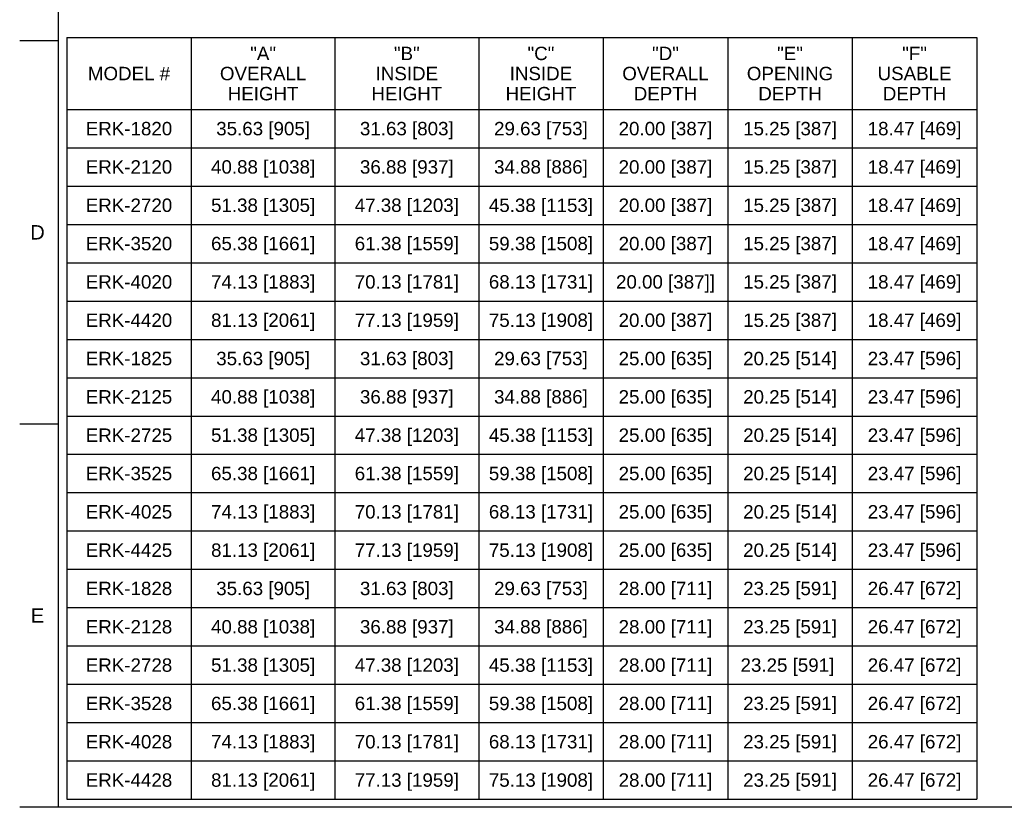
# Model space of a CAD drawing. Header units: inches. Extents: x 6 to 353, y 6 to 228.
# Tile 1 of 256: x 6 to 116, y 11 to 98. Entities that reach past the tile are written whole.
import ezdxf
from ezdxf.enums import TextEntityAlignment as Align

# ---------------------------------------------------------------- set-up
doc = ezdxf.new("R2010")
doc.units = ezdxf.units.IN
doc.header["$LTSCALE"] = 19.946667
doc.header["$MEASUREMENT"] = 0
doc.layers.get('0').update_dxf_attribs({"linetype": 'CONTINUOUS'})
doc.layers.add('09_ALL_DETAIL_ITEMS', color=7, linetype='CONTINUOUS')
doc.styles.get("Standard").update_dxf_attribs({"font": 'arial.ttf'})
doc.styles.add('TEXTSTYLE_2', font='arial.ttf')

msp = doc.modelspace()

# ---------------------------------------------------------------- linework, layer by layer
at = {"color": 7, "linetype": 'Continuous'}
for p, q in [((10.6667, 228.2667), (10.6667, 10.6667)), ((10.6667, 96), (6.4, 96)), ((11.6373, 96.3685), (112.9706, 96.3685)), ((11.6373, 96.3685), (11.6373, 11.5685)), ((25.5039, 96.3685), (25.5039, 11.5685)), ((41.5039, 96.3685), (41.5039, 11.5685)), ((57.5039, 96.3685), (57.5039, 11.5685)), ((71.3706, 96.3685), (71.3706, 11.5685)), ((85.2373, 96.3685), (85.2373, 11.5685)), ((99.1039, 96.3685), (99.1039, 11.5685)), ((112.9706, 96.3685), (112.9706, 11.5685)), ((11.6373, 88.3685), (112.9706, 88.3685)), ((11.6373, 84.1018), (112.9706, 84.1018)), ((11.6373, 79.8351), (112.9706, 79.8351)), ((11.6373, 75.5685), (112.9706, 75.5685)), ((11.6373, 71.3018), (112.9706, 71.3018)), ((11.6373, 67.0351), (112.9706, 67.0351)), ((11.6373, 62.7685), (112.9706, 62.7685)), ((11.6373, 58.5018), (112.9706, 58.5018)), ((11.6373, 54.2351), (112.9706, 54.2351)), ((10.6667, 53.3333), (6.4, 53.3333)), ((11.6373, 49.9685), (112.9706, 49.9685)), ((11.6373, 45.7018), (112.9706, 45.7018)), ((11.6373, 41.4351), (112.9706, 41.4351)), ((11.6373, 37.1685), (112.9706, 37.1685)), ((11.6373, 32.9018), (112.9706, 32.9018)), ((11.6373, 28.6351), (112.9706, 28.6351)), ((11.6373, 24.3685), (112.9706, 24.3685)), ((11.6373, 20.1018), (112.9706, 20.1018)), ((11.6373, 15.8351), (112.9706, 15.8351)), ((11.6373, 11.5685), (112.9706, 11.5685)), ((352, 10.6667), (6.4, 10.6667))]:
    msp.add_line(p, q, dxfattribs=at)

# ---------------------------------------------------------------- texts
at = {"color": 7, "linetype": 'Continuous', "style": 'TEXTSTYLE_2'}
for s, p in [('D', (8.3833, 73.8885)), ('E', (8.3833, 31.2218))]:
    msp.add_text(s, height=1.6, dxfattribs=at).set_placement(p, align=Align.CENTER)
at = {"layer": '09_ALL_DETAIL_ITEMS', "color": 7, "linetype": 'Continuous'}
for s, height, p in [('"A"', 1.49333, (33.5039, 93.8618)), ('"B"', 1.49333, (49.5039, 93.8618)), ('"C"', 1.49333, (64.4373, 93.8618)), ('"D"', 1.49333, (78.3039, 93.8618)), ('"E"', 1.49333, (92.1706, 93.8618)), ('"F"', 1.49333, (106.0373, 93.8618)), ('MODEL #', 1.49333, (18.5706, 91.6218)), ('OVERALL', 1.49333, (33.5039, 91.6218)), ('INSIDE', 1.49333, (49.5039, 91.6218)), ('INSIDE', 1.49333, (64.4373, 91.6218)), ('OVERALL', 1.49333, (78.3039, 91.6218)), ('OPENING', 1.49333, (92.1706, 91.6218)), ('USABLE', 1.49333, (106.0373, 91.6218)), ('HEIGHT', 1.49333, (33.5039, 89.3818)), ('HEIGHT', 1.49333, (49.5039, 89.3818)), ('HEIGHT', 1.49333, (64.4373, 89.3818)), ('DEPTH', 1.49333, (78.3039, 89.3818)), ('DEPTH', 1.49333, (92.1706, 89.3818)), ('DEPTH', 1.49333, (106.0373, 89.3818)), ('ERK-1820', 1.49333, (18.5706, 85.4885)), ('35.63 [905]', 1.493333, (33.5039, 85.4885)), ('31.63 [803]', 1.493333, (49.5039, 85.4885)), ('29.63 [753]', 1.493333, (64.4373, 85.4885)), ('20.00 [387]', 1.493333, (78.3039, 85.4885)), ('15.25 [387]', 1.493333, (92.1706, 85.4885)), ('18.47 [469]', 1.493333, (106.0373, 85.4885)), ('ERK-2120', 1.49333, (18.5706, 81.2218)), ('40.88 [1038]', 1.493333, (33.5039, 81.2218)), ('36.88 [937]', 1.493333, (49.5039, 81.2218)), ('34.88 [886]', 1.493333, (64.4373, 81.2218)), ('20.00 [387]', 1.493333, (78.3039, 81.2218)), ('15.25 [387]', 1.493333, (92.1706, 81.2218)), ('18.47 [469]', 1.493333, (106.0373, 81.2218)), ('ERK-2720', 1.49333, (18.5706, 76.9551)), ('51.38 [1305]', 1.493333, (33.5039, 76.9551)), ('47.38 [1203]', 1.493333, (49.5039, 76.9551)), ('45.38 [1153]', 1.493333, (64.4373, 76.9551)), ('20.00 [387]', 1.493333, (78.3039, 76.9551)), ('15.25 [387]', 1.493333, (92.1706, 76.9551)), ('18.47 [469]', 1.493333, (106.0373, 76.9551)), ('ERK-3520', 1.49333, (18.5706, 72.6885)), ('65.38 [1661]', 1.493333, (33.5039, 72.6885)), ('61.38 [1559]', 1.493333, (49.5039, 72.6885)), ('59.38 [1508]', 1.493333, (64.4373, 72.6885)), ('20.00 [387]', 1.493333, (78.3039, 72.6885)), ('15.25 [387]', 1.493333, (92.1706, 72.6885)), ('18.47 [469]', 1.493333, (106.0373, 72.6885)), ('ERK-4020', 1.49333, (18.5706, 68.4218)), ('74.13 [1883]', 1.493333, (33.5039, 68.4218)), ('70.13 [1781]', 1.493333, (49.5039, 68.4218)), ('68.13 [1731]', 1.493333, (64.4373, 68.4218)), ('20.00 [387]]', 1.493333, (78.3039, 68.4218)), ('15.25 [387]', 1.493333, (92.1706, 68.4218)), ('18.47 [469]', 1.493333, (106.0373, 68.4218)), ('ERK-4420', 1.49333, (18.5706, 64.1551)), ('81.13 [2061]', 1.493333, (33.5039, 64.1551)), ('77.13 [1959]', 1.493333, (49.5039, 64.1551)), ('75.13 [1908]', 1.493333, (64.4373, 64.1551)), ('20.00 [387]', 1.493333, (78.3039, 64.1551)), ('15.25 [387]', 1.493333, (92.1706, 64.1551)), ('18.47 [469]', 1.493333, (106.0373, 64.1551)), ('ERK-1825', 1.49333, (18.5706, 59.8885)), ('35.63 [905]', 1.493333, (33.5039, 59.8885)), ('31.63 [803]', 1.493333, (49.5039, 59.8885)), ('29.63 [753]', 1.493333, (64.4373, 59.8885)), ('25.00 [635]', 1.493333, (78.3039, 59.8885)), ('20.25 [514]', 1.493333, (92.1706, 59.8885)), ('23.47 [596]', 1.493333, (106.0373, 59.8885)), ('ERK-2125', 1.49333, (18.5706, 55.6218)), ('40.88 [1038]', 1.493333, (33.5039, 55.6218)), ('36.88 [937]', 1.493333, (49.5039, 55.6218)), ('34.88 [886]', 1.493333, (64.4373, 55.6218)), ('25.00 [635]', 1.493333, (78.3039, 55.6218)), ('20.25 [514]', 1.493333, (92.1706, 55.6218)), ('23.47 [596]', 1.493333, (106.0373, 55.6218)), ('ERK-2725', 1.49333, (18.5706, 51.3551)), ('51.38 [1305]', 1.493333, (33.5039, 51.3551)), ('47.38 [1203]', 1.493333, (49.5039, 51.3551)), ('45.38 [1153]', 1.493333, (64.4373, 51.3551)), ('25.00 [635]', 1.493333, (78.3039, 51.3551)), ('20.25 [514]', 1.493333, (92.1706, 51.3551)), ('23.47 [596]', 1.493333, (106.0373, 51.3551)), ('ERK-3525', 1.49333, (18.5706, 47.0885)), ('65.38 [1661]', 1.493333, (33.5039, 47.0885)), ('61.38 [1559]', 1.493333, (49.5039, 47.0885)), ('59.38 [1508]', 1.493333, (64.4373, 47.0885)), ('25.00 [635]', 1.493333, (78.3039, 47.0885)), ('20.25 [514]', 1.493333, (92.1706, 47.0885)), ('23.47 [596]', 1.493333, (106.0373, 47.0885)), ('ERK-4025', 1.49333, (18.5706, 42.8218)), ('74.13 [1883]', 1.493333, (33.5039, 42.8218)), ('70.13 [1781]', 1.493333, (49.5039, 42.8218)), ('68.13 [1731]', 1.493333, (64.4373, 42.8218)), ('25.00 [635]', 1.493333, (78.3039, 42.8218)), ('20.25 [514]', 1.493333, (92.1706, 42.8218)), ('23.47 [596]', 1.493333, (106.0373, 42.8218)), ('ERK-4425', 1.49333, (18.5706, 38.5551)), ('81.13 [2061]', 1.493333, (33.5039, 38.5551)), ('77.13 [1959]', 1.493333, (49.5039, 38.5551)), ('75.13 [1908]', 1.493333, (64.4373, 38.5551)), ('25.00 [635]', 1.493333, (78.3039, 38.5551)), ('20.25 [514]', 1.493333, (92.1706, 38.5551)), ('23.47 [596]', 1.493333, (106.0373, 38.5551)), ('ERK-1828', 1.49333, (18.5706, 34.2885)), ('35.63 [905]', 1.493333, (33.5039, 34.2885)), ('31.63 [803]', 1.493333, (49.5039, 34.2885)), ('29.63 [753]', 1.493333, (64.4373, 34.2885)), ('28.00 [711]', 1.493333, (78.3039, 34.2885)), ('23.25 [591]', 1.493333, (92.1706, 34.2885)), ('26.47 [672]', 1.493333, (106.0373, 34.2885)), ('ERK-2128', 1.49333, (18.5706, 30.0218)), ('40.88 [1038]', 1.493333, (33.5039, 30.0218)), ('36.88 [937]', 1.493333, (49.5039, 30.0218)), ('34.88 [886]', 1.493333, (64.4373, 30.0218)), ('28.00 [711]', 1.493333, (78.3039, 30.0218)), ('23.25 [591]', 1.493333, (92.1706, 30.0218)), ('26.47 [672]', 1.493333, (106.0373, 30.0218)), ('ERK-2728', 1.49333, (18.5706, 25.7551)), ('51.38 [1305]', 1.493333, (33.5039, 25.7551)), ('47.38 [1203]', 1.493333, (49.5039, 25.7551)), ('45.38 [1153]', 1.493333, (64.4373, 25.7551)), ('28.00 [711]', 1.493333, (78.3039, 25.7551)), ('23.25 [591] ', 1.493333, (92.1706, 25.7551)), ('26.47 [672]', 1.493333, (106.0373, 25.7551)), ('65.38 [1661]', 1.493333, (33.5039, 21.4885)), ('61.38 [1559]', 1.493333, (49.5039, 21.4885)), ('59.38 [1508]', 1.493333, (64.4373, 21.4885)), ('28.00 [711]', 1.493333, (78.3039, 21.4885)), ('23.25 [591]', 1.493333, (92.1706, 21.4885)), ('26.47 [672]', 1.493333, (106.0373, 21.4885)), ('ERK-3528', 1.49333, (18.5706, 21.4885)), ('ERK-4028', 1.49333, (18.5706, 17.2218)), ('74.13 [1883]', 1.493333, (33.5039, 17.2218)), ('70.13 [1781]', 1.493333, (49.5039, 17.2218)), ('68.13 [1731]', 1.493333, (64.4373, 17.2218)), ('28.00 [711]', 1.493333, (78.3039, 17.2218)), ('23.25 [591]', 1.493333, (92.1706, 17.2218)), ('26.47 [672]', 1.493333, (106.0373, 17.2218)), ('ERK-4428', 1.49333, (18.5706, 12.9551)), ('81.13 [2061]', 1.493333, (33.5039, 12.9551)), ('77.13 [1959]', 1.493333, (49.5039, 12.9551)), ('75.13 [1908]', 1.493333, (64.4373, 12.9551)), ('28.00 [711]', 1.493333, (78.3039, 12.9551)), ('23.25 [591]', 1.493333, (92.1706, 12.9551)), ('26.47 [672]', 1.493333, (106.0373, 12.9551))]:
    msp.add_text(s, height=height, dxfattribs=at).set_placement(p, align=Align.CENTER)

doc.saveas('drawing.dxf')
